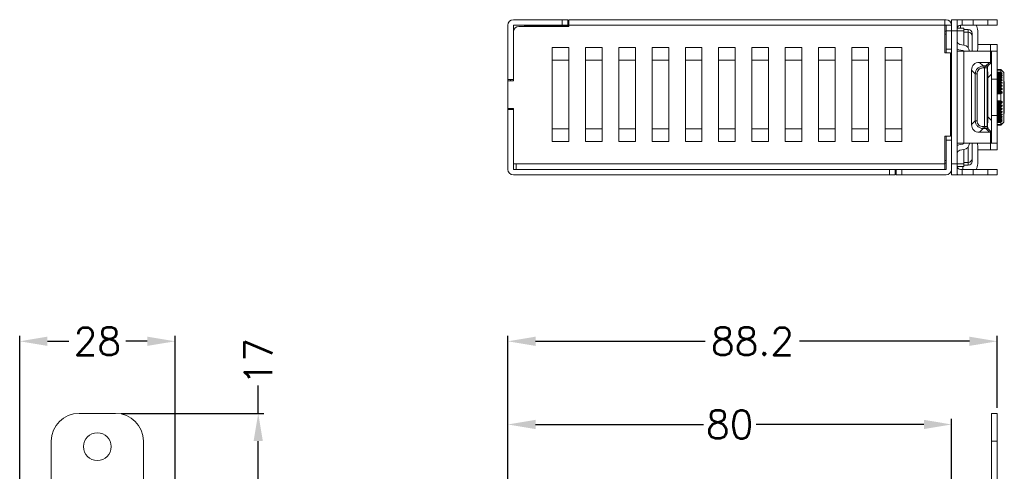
# Model space of a CAD drawing. Header units: millimetres. Extents: x 73 to 355, y 51 to 582.
# Tile 38 of 46: x 73 to 251, y 501 to 582. Entities that reach past the tile are written whole.
import ezdxf

# ---------------------------------------------------------------- set-up
doc = ezdxf.new("R2010")
doc.units = ezdxf.units.MM
doc.layers.add('DIM', color=7, linetype='Continuous')
doc.styles.get("Standard").update_dxf_attribs({"font": 'txt.shx'})
doc.dimstyles.new('ISO-25', dxfattribs={"dimtxt": 5, "dimasz": 5, "dimexe": 1, "dimexo": 1, "dimgap": 1, "dimtad": 0, "dimdsep": 46, "dimtxsty": 'Standard', "dimcen": 1, "dimadec": 0, "dimazin": 0, "dimtfac": 1, "dimtmove": 0, "dimatfit": 3, "dimfxl": 0, "dimarcsym": 0})

# ---------------------------------------------------------------- blocks, each defined once
blk = doc.blocks.new('*D1')
at = {"layer": 'Defpoints', "color": 0}
for p in [(241.02, 509.04), (161.02, 494.04), (241.02, 494.04)]:
    blk.add_point(p, dxfattribs=at)
at = {"layer": 'DIM', "color": 0, "lineweight": -2}
for p, q in [((161.02, 495.04), (161.02, 510.04)), ((241.02, 495.04), (241.02, 510.04)), ((166.02, 509.04), (196.27, 509.04)), ((236.02, 509.04), (205.77, 509.04))]:
    blk.add_line(p, q, dxfattribs=at)
at = {"layer": 'DIM', "color": 0}
for points in [[(166.02, 509.88), (166.02, 508.21), (161.02, 509.04)], [(236.02, 509.88), (236.02, 508.21), (241.02, 509.04)]]:
    blk.add_solid(points, dxfattribs=at)
at = {"layer": 'DIM', "color": 0, "lineweight": 0, "insert": (201.02, 509.04), "char_height": 5, "attachment_point": 5}
blk.add_mtext('80', dxfattribs=at)
blk = doc.blocks.new('*D2')
at = {"layer": 'Defpoints', "color": 0}
for p in [(249.22, 524.04), (249.22, 511.04), (161.02, 494.04)]:
    blk.add_point(p, dxfattribs=at)
at = {"layer": 'DIM', "color": 0, "lineweight": -2}
for p, q in [((161.02, 495.04), (161.02, 525.04)), ((166.02, 524.04), (196.62, 524.04)), ((244.22, 524.04), (213.62, 524.04)), ((249.22, 512.04), (249.22, 525.04))]:
    blk.add_line(p, q, dxfattribs=at)
at = {"layer": 'DIM', "color": 0}
for points in [[(166.02, 524.88), (166.02, 523.21), (161.02, 524.04)], [(244.22, 524.88), (244.22, 523.21), (249.22, 524.04)]]:
    blk.add_solid(points, dxfattribs=at)
at = {"layer": 'DIM', "color": 0, "lineweight": 0, "insert": (205.12, 524.04), "char_height": 5, "attachment_point": 5}
blk.add_mtext('88.2', dxfattribs=at)
blk = doc.blocks.new('*D3')
at = {"layer": 'Defpoints', "color": 0}
for p in [(101.02, 524.04), (73.02, 494.04), (101.02, 494.04)]:
    blk.add_point(p, dxfattribs=at)
at = {"layer": 'DIM', "color": 0, "lineweight": -2}
for p, q in [((73.02, 495.04), (73.02, 525.04)), ((78.02, 524.04), (81.85, 524.04)), ((96.02, 524.04), (92.18, 524.04)), ((101.02, 495.04), (101.02, 525.04))]:
    blk.add_line(p, q, dxfattribs=at)
at = {"layer": 'DIM', "color": 0}
for points in [[(78.02, 524.88), (78.02, 523.21), (73.02, 524.04)], [(96.02, 524.88), (96.02, 523.21), (101.02, 524.04)]]:
    blk.add_solid(points, dxfattribs=at)
at = {"layer": 'DIM', "color": 0, "lineweight": 0, "insert": (87.02, 524.04), "char_height": 5, "attachment_point": 5}
blk.add_mtext('28', dxfattribs=at)
blk = doc.blocks.new('*D5')
at = {"layer": 'Defpoints', "color": 0}
for p in [(90.32, 511.04), (116.02, 511.04), (101.02, 494.04)]:
    blk.add_point(p, dxfattribs=at)
at = {"layer": 'DIM', "color": 0, "lineweight": -2}
for p, q in [((116.02, 511.04), (116.02, 516.04)), ((91.32, 511.04), (117.02, 511.04)), ((116.02, 499.04), (116.02, 506.04)), ((102.02, 494.04), (117.02, 494.04))]:
    blk.add_line(p, q, dxfattribs=at)
at = {"layer": 'DIM', "color": 0}
for points in [[(115.18, 506.04), (116.85, 506.04), (116.02, 511.04)], [(115.18, 499.04), (116.85, 499.04), (116.02, 494.04)]]:
    blk.add_solid(points, dxfattribs=at)
at = {"layer": 'DIM', "color": 0, "lineweight": 0, "insert": (116.02, 520.38), "char_height": 5, "attachment_point": 5, "rotation": 90}
blk.add_mtext('17', dxfattribs=at)

msp = doc.modelspace()

# ---------------------------------------------------------------- linework, layer by layer
at = {"color": 7, "linetype": 'Continuous', "lineweight": 0}
for p, q in [((161.019, 581.046), (161.019, 571.246)), ((170.819, 582.046), (162.019, 582.046)), ((170.819, 581.046), (162.019, 581.046)), ((162.019, 581.046), (162.019, 579.846)), ((172.019, 580.846), (163.019, 580.846)), ((165.019, 580.946), (164.019, 580.946)), ((164.019, 580.846), (164.019, 580.946)), ((165.019, 580.946), (170.819, 580.946)), ((165.019, 580.946), (165.019, 580.846)), ((166.019, 581.046), (166.019, 580.946)), ((169.019, 581.046), (169.019, 580.946)), ((171.819, 582.046), (170.819, 582.046)), ((170.819, 581.046), (170.819, 582.046)), ((170.819, 581.046), (171.819, 581.046)), ((170.819, 580.946), (171.819, 580.946)), ((171.819, 582.046), (171.819, 581.046)), ((171.819, 580.946), (172.003, 580.946)), ((172.019, 582.046), (239.819, 582.046)), ((172.019, 582.046), (172.019, 581.046)), ((172.019, 580.846), (172.019, 581.046)), ((239.819, 581.046), (172.019, 581.046)), ((239.819, 581.046), (239.819, 582.046)), ((239.819, 582.046), (240.019, 582.046)), ((239.819, 576.046), (239.819, 581.046)), ((239.819, 581.046), (240.019, 581.046)), ((240.019, 581.046), (240.019, 580.046)), ((240.019, 581.046), (241.019, 581.046)), ((241.019, 582.046), (241.019, 581.264)), ((241.019, 582.046), (242.019, 582.046)), ((241.019, 580.046), (241.019, 581.046)), ((242.019, 580.046), (242.019, 582.046)), ((242.619, 582.046), (242.019, 582.046)), ((243.219, 580.546), (242.029, 580.546)), ((242.931, 582.046), (242.619, 582.046)), ((242.931, 581.046), (242.619, 581.046)), ((242.619, 581.046), (242.619, 580.546)), ((244.901, 582.046), (242.931, 582.046)), ((242.931, 581.046), (242.931, 582.046)), ((242.931, 581.046), (244.901, 581.046)), ((243.219, 580.296), (243.219, 580.546)), ((247.519, 582.046), (244.901, 582.046)), ((244.901, 582.046), (244.901, 581.046)), ((244.901, 581.046), (247.519, 581.046)), ((247.519, 582.046), (247.519, 581.046)), ((249.219, 582.046), (247.519, 582.046)), ((247.519, 581.046), (249.219, 581.046)), ((249.219, 582.046), (249.219, 581.046)), ((162.019, 579.846), (162.019, 571.246)), ((162.019, 571.246), (162.019, 579.846)), ((239.819, 579.946), (240.019, 579.946)), ((239.819, 579.446), (240.019, 579.446)), ((240.019, 580.046), (240.019, 576.746)), ((241.019, 580.046), (240.019, 580.046)), ((242.019, 580.046), (241.019, 580.046)), ((241.019, 580.046), (241.019, 576.746)), ((243.219, 580.046), (242.019, 580.046)), ((242.019, 580.046), (242.019, 576.346)), ((243.219, 580.046), (243.219, 580.296)), ((243.219, 580.296), (244.019, 580.296)), ((243.219, 579.796), (243.219, 580.046)), ((243.219, 577.473), (243.219, 579.796)), ((243.219, 579.796), (244.019, 579.796)), ((244.019, 579.796), (244.019, 580.296)), ((244.019, 577.058), (244.019, 579.796)), ((244.719, 579.106), (244.719, 579.596)), ((244.719, 579.591), (244.719, 579.59)), ((244.719, 579.59), (244.719, 579.105)), ((244.719, 577.046), (244.719, 579.096)), ((244.719, 579.091), (244.719, 579.09)), ((244.719, 579.09), (244.719, 577.046)), ((245.719, 576.796), (245.719, 580.046)), ((169.019, 577.038), (169.019, 574.746)), ((169.019, 577.038), (172.019, 577.038)), ((172.019, 574.746), (172.019, 577.038)), ((175.019, 577.038), (175.019, 574.746)), ((175.019, 577.038), (178.019, 577.038)), ((178.019, 574.746), (178.019, 577.038)), ((181.019, 577.038), (181.019, 574.746)), ((181.019, 577.038), (184.019, 577.038)), ((184.019, 574.746), (184.019, 577.038)), ((187.019, 577.038), (187.019, 574.746)), ((187.019, 577.038), (190.019, 577.038)), ((190.019, 574.746), (190.019, 577.038)), ((193.019, 577.038), (193.019, 574.746)), ((193.019, 577.038), (196.019, 577.038)), ((196.019, 574.746), (196.019, 577.038)), ((199.019, 577.038), (199.019, 574.746)), ((199.019, 577.038), (202.019, 577.038)), ((202.019, 574.746), (202.019, 577.038)), ((205.019, 577.038), (205.019, 574.746)), ((205.019, 577.038), (208.019, 577.038)), ((208.019, 574.746), (208.019, 577.038)), ((211.019, 577.038), (211.019, 574.746)), ((211.019, 577.038), (214.019, 577.038)), ((214.019, 574.746), (214.019, 577.038)), ((217.019, 577.038), (217.019, 574.746)), ((217.019, 577.038), (220.019, 577.038)), ((220.019, 574.746), (220.019, 577.038)), ((223.019, 577.038), (223.019, 574.746)), ((223.019, 577.038), (226.019, 577.038)), ((226.019, 574.746), (226.019, 577.038)), ((229.019, 577.038), (229.019, 574.746)), ((229.019, 577.038), (232.019, 577.038)), ((232.019, 574.746), (232.019, 577.038)), ((242.019, 577.737), (242.139, 577.828)), ((243.229, 577.472), (242.514, 577.598)), ((244.019, 577.046), (244.019, 577.058)), ((244.019, 576.954), (244.019, 577.046)), ((244.719, 576.346), (244.719, 577.046)), ((244.719, 577.046), (244.719, 576.346)), ((245.719, 577.546), (248.019, 577.546)), ((248.177, 577.546), (248.019, 577.546)), ((248.019, 576.346), (248.019, 577.546)), ((249.219, 577.546), (248.177, 577.546)), ((249.219, 577.546), (249.219, 576.346)), ((239.819, 576.046), (240.819, 576.046)), ((240.019, 576.046), (240.019, 576.746)), ((240.019, 576.746), (241.019, 576.746)), ((240.819, 576.046), (240.819, 561.046)), ((241.019, 560.346), (241.019, 576.746)), ((243.06, 576.346), (242.019, 576.346)), ((242.019, 576.346), (242.019, 559.746)), ((243.056, 576.487), (242.341, 576.613)), ((243.219, 576.346), (243.06, 576.346)), ((248.019, 576.346), (243.219, 576.346)), ((243.219, 576.346), (243.219, 559.746)), ((248.219, 576.346), (248.019, 576.346)), ((248.019, 574.366), (248.019, 576.346)), ((248.219, 576.346), (249.219, 576.346)), ((248.219, 576.346), (248.219, 571.346)), ((249.219, 571.346), (249.219, 576.346)), ((169.019, 562.346), (169.019, 574.746)), ((172.019, 574.746), (169.019, 574.746)), ((172.019, 574.746), (172.019, 562.346)), ((175.019, 562.346), (175.019, 574.746)), ((178.019, 574.746), (175.019, 574.746)), ((178.019, 574.746), (178.019, 562.346)), ((181.019, 562.346), (181.019, 574.746)), ((184.019, 574.746), (181.019, 574.746)), ((184.019, 574.746), (184.019, 562.346)), ((187.019, 562.346), (187.019, 574.746)), ((190.019, 574.746), (187.019, 574.746)), ((190.019, 574.746), (190.019, 562.346)), ((193.019, 562.346), (193.019, 574.746)), ((196.019, 574.746), (193.019, 574.746)), ((196.019, 574.746), (196.019, 562.346)), ((199.019, 562.346), (199.019, 574.746)), ((202.019, 574.746), (199.019, 574.746)), ((202.019, 574.746), (202.019, 562.346)), ((205.019, 562.346), (205.019, 574.746)), ((208.019, 574.746), (205.019, 574.746)), ((208.019, 574.746), (208.019, 562.346)), ((211.019, 562.346), (211.019, 574.746)), ((214.019, 574.746), (211.019, 574.746)), ((214.019, 574.746), (214.019, 562.346)), ((217.019, 562.346), (217.019, 574.746)), ((220.019, 574.746), (217.019, 574.746)), ((220.019, 574.746), (220.019, 562.346)), ((223.019, 562.346), (223.019, 574.746)), ((226.019, 574.746), (223.019, 574.746)), ((226.019, 574.746), (226.019, 562.346)), ((229.019, 562.346), (229.019, 574.746)), ((232.019, 574.746), (229.019, 574.746)), ((232.019, 574.746), (232.019, 562.346)), ((246.686, 573.693), (246.033, 574.346)), ((246.033, 574.346), (247.865, 574.346)), ((246.686, 573.693), (246.686, 573.339)), ((246.686, 573.693), (247.212, 573.693)), ((246.919, 573.339), (246.686, 573.339)), ((246.919, 562.753), (246.919, 573.339)), ((247.419, 573.339), (246.919, 573.339)), ((247.865, 574.346), (247.212, 573.693)), ((247.419, 573.339), (247.419, 571.571)), ((247.419, 573.339), (247.419, 571.571)), ((248.219, 574.346), (247.565, 573.693)), ((248.094, 574.379), (248.019, 574.366)), ((244.619, 572.932), (245.272, 572.278)), ((244.619, 563.16), (244.619, 572.932)), ((245.626, 572.278), (245.272, 572.278)), ((245.272, 563.814), (245.272, 572.278)), ((245.626, 572.278), (245.626, 563.814)), ((247.419, 564.521), (247.419, 571.571)), ((247.565, 571.571), (247.419, 571.571)), ((247.565, 571.571), (248.219, 572.225)), ((247.565, 571.571), (247.565, 564.521)), ((249.219, 573.04), (249.919, 573.04)), ((249.919, 573.032), (249.219, 573.032)), ((249.219, 572.96), (249.919, 572.96)), ((249.219, 572.959), (249.919, 572.959)), ((249.919, 572.95), (249.219, 572.95)), ((249.219, 572.587), (249.919, 572.587)), ((249.919, 572.568), (249.219, 572.568)), ((249.992, 572.449), (249.219, 572.449)), ((249.219, 572.319), (249.94, 572.319)), ((249.219, 572.301), (249.919, 572.301)), ((249.919, 572.234), (249.219, 572.234)), ((249.99, 572.107), (249.219, 572.107)), ((249.219, 571.967), (249.951, 571.967)), ((249.219, 571.939), (249.919, 571.939)), ((249.919, 571.858), (249.219, 571.858)), ((249.99, 571.725), (249.219, 571.725)), ((249.219, 571.574), (250.119, 571.574)), ((249.919, 573.04), (249.99, 572.973)), ((249.919, 573.032), (249.919, 573.04)), ((249.99, 572.95), (249.919, 573.032)), ((249.919, 572.96), (249.921, 572.96)), ((249.919, 572.959), (249.921, 572.96)), ((249.919, 572.95), (249.919, 572.959)), ((249.919, 572.95), (249.919, 572.587)), ((249.919, 572.568), (249.919, 572.587)), ((249.919, 572.234), (249.919, 572.301)), ((249.919, 571.858), (249.919, 571.939)), ((249.921, 572.96), (249.933, 572.955)), ((249.933, 572.955), (249.992, 572.908)), ((249.99, 572.95), (249.94, 572.95)), ((249.951, 571.967), (249.99, 571.957)), ((250.012, 572.927), (249.99, 572.95)), ((250.012, 572.927), (249.99, 572.95)), ((249.995, 572.3), (250.119, 572.3)), ((249.998, 571.954), (250.119, 571.954)), ((250.098, 572.814), (250.119, 572.814)), ((250.144, 572.821), (250.119, 572.846)), ((250.119, 572.846), (250.119, 572.846)), ((250.119, 572.795), (250.119, 572.814)), ((250.119, 572.232), (250.119, 572.3)), ((250.119, 571.904), (250.119, 571.954)), ((250.119, 571.516), (250.119, 571.574)), ((250.419, 572.546), (250.144, 572.821)), ((250.419, 571.546), (250.419, 572.546)), ((161.019, 571.246), (162.019, 571.246)), ((161.019, 571.246), (161.019, 571.046)), ((161.019, 566.046), (161.019, 571.046)), ((161.019, 571.046), (162.019, 571.046)), ((161.519, 571.046), (161.519, 571.246)), ((162.019, 571.046), (162.019, 571.246)), ((248.219, 571.346), (248.219, 564.746)), ((249.219, 571.346), (248.219, 571.346)), ((249.219, 571.555), (249.963, 571.555)), ((249.219, 571.515), (249.919, 571.515)), ((249.919, 571.423), (249.219, 571.423)), ((249.219, 571.346), (249.219, 564.746)), ((249.99, 571.284), (249.219, 571.284)), ((249.219, 571.139), (250.119, 571.139)), ((249.219, 571.09), (249.977, 571.09)), ((249.219, 571.036), (249.919, 571.036)), ((249.919, 570.934), (249.219, 570.934)), ((249.99, 570.793), (249.219, 570.793)), ((249.219, 570.654), (250.119, 570.654)), ((250.119, 570.582), (249.219, 570.582)), ((249.219, 570.579), (249.99, 570.579)), ((249.219, 570.51), (249.919, 570.51)), ((249.919, 570.399), (249.219, 570.399)), ((249.99, 570.259), (249.219, 570.259)), ((249.219, 570.128), (250.119, 570.128)), ((250.119, 570.051), (249.219, 570.051)), ((249.219, 570.029), (249.99, 570.029)), ((249.219, 569.946), (249.919, 569.946)), ((249.919, 569.828), (249.219, 569.828)), ((249.919, 571.423), (249.919, 571.515)), ((249.919, 570.934), (249.919, 571.036)), ((249.919, 570.399), (249.919, 570.51)), ((249.919, 569.828), (249.919, 569.946)), ((249.928, 569.783), (249.919, 569.828)), ((249.99, 570.793), (249.945, 570.854)), ((249.99, 571.284), (249.957, 571.328)), ((249.963, 571.555), (249.99, 571.551)), ((249.977, 571.09), (249.99, 571.089)), ((249.99, 571.089), (250.119, 571.073)), ((249.99, 570.579), (250.119, 570.582)), ((249.99, 570.029), (250.119, 570.051)), ((250.119, 571.073), (250.119, 571.139)), ((250.119, 570.582), (250.119, 570.654)), ((250.119, 570.051), (250.119, 570.128)), ((250.419, 568.046), (250.419, 571.546)), ((250.519, 570.896), (250.419, 570.996)), ((250.519, 569.923), (250.519, 570.896)), ((250.519, 569.895), (250.519, 569.923)), ((250.519, 568.746), (250.519, 569.895)), ((249.99, 569.689), (249.219, 569.689)), ((249.219, 569.57), (250.119, 569.57)), ((250.119, 569.489), (249.219, 569.489)), ((249.219, 569.448), (249.99, 569.448)), ((249.219, 569.351), (249.919, 569.351)), ((249.919, 569.228), (249.219, 569.228)), ((249.99, 569.094), (249.219, 569.094)), ((249.219, 568.988), (250.119, 568.988)), ((250.119, 568.847), (249.219, 568.847)), ((249.219, 568.789), (249.992, 568.789)), ((249.919, 568.67), (249.219, 568.67)), ((249.919, 569.228), (249.919, 569.351)), ((249.923, 569.201), (249.919, 569.228)), ((249.919, 568.046), (249.919, 568.67)), ((249.919, 567.424), (249.919, 568.046)), ((250.119, 569.489), (250.119, 569.57)), ((250.119, 568.847), (250.119, 568.988)), ((250.419, 564.546), (250.419, 568.046)), ((250.519, 568.711), (250.519, 568.746)), ((250.519, 568.523), (250.519, 568.711)), ((250.519, 568.491), (250.519, 568.523)), ((250.519, 568.046), (250.519, 568.491)), ((250.519, 567.598), (250.519, 568.046)), ((249.919, 567.424), (249.219, 567.424)), ((249.992, 567.305), (249.219, 567.305)), ((249.219, 567.247), (250.119, 567.247)), ((250.119, 567.105), (249.219, 567.105)), ((249.219, 566.998), (249.99, 566.998)), ((249.219, 566.864), (249.919, 566.864)), ((249.919, 566.716), (249.219, 566.716)), ((249.99, 566.645), (249.219, 566.645)), ((249.219, 566.604), (250.119, 566.604)), ((250.119, 566.522), (249.219, 566.522)), ((249.219, 566.403), (249.99, 566.403)), ((249.219, 566.265), (249.919, 566.265)), ((249.919, 566.864), (249.923, 566.891)), ((249.919, 566.716), (249.919, 566.864)), ((249.919, 566.265), (249.928, 566.31)), ((249.919, 566.122), (249.919, 566.265)), ((250.119, 567.105), (250.119, 567.247)), ((250.119, 566.522), (250.119, 566.604)), ((250.519, 567.57), (250.519, 567.598)), ((250.519, 567.378), (250.519, 567.57)), ((250.519, 567.346), (250.519, 567.378)), ((250.519, 566.196), (250.519, 567.346)), ((161.019, 566.046), (161.019, 565.846)), ((162.019, 566.046), (161.019, 566.046)), ((161.019, 565.846), (162.019, 565.846)), ((161.019, 565.846), (161.019, 555.046)), ((161.519, 565.846), (161.519, 566.046)), ((162.019, 565.846), (162.019, 566.046)), ((162.019, 565.846), (162.019, 556.246)), ((162.019, 556.246), (162.019, 565.846)), ((247.419, 564.521), (247.419, 562.753)), ((247.419, 564.521), (247.419, 562.753)), ((247.419, 564.521), (247.565, 564.521)), ((248.219, 563.868), (247.565, 564.521)), ((248.219, 564.746), (248.219, 559.746)), ((248.219, 564.746), (249.219, 564.746)), ((249.919, 566.122), (249.219, 566.122)), ((249.99, 566.063), (249.219, 566.063)), ((249.219, 566.041), (250.119, 566.041)), ((250.119, 565.964), (249.219, 565.964)), ((249.219, 565.834), (249.99, 565.834)), ((249.219, 565.693), (249.919, 565.693)), ((249.919, 565.559), (249.219, 565.559)), ((249.219, 565.514), (249.988, 565.514)), ((249.219, 565.51), (249.988, 565.51)), ((250.119, 565.438), (249.219, 565.438)), ((249.219, 565.299), (249.99, 565.299)), ((249.219, 565.159), (249.919, 565.159)), ((249.919, 565.035), (249.219, 565.035)), ((249.219, 565.002), (249.973, 565.002)), ((250.119, 564.954), (249.219, 564.954)), ((249.219, 564.808), (249.99, 564.808)), ((249.219, 559.746), (249.219, 564.746)), ((249.219, 564.67), (249.919, 564.67)), ((249.919, 564.558), (249.219, 564.558)), ((249.219, 564.536), (249.959, 564.536)), ((250.119, 564.518), (249.219, 564.518)), ((249.919, 565.559), (249.919, 565.693)), ((249.919, 565.035), (249.919, 565.159)), ((249.919, 564.558), (249.919, 564.67)), ((249.945, 565.238), (249.99, 565.299)), ((249.957, 564.765), (249.99, 564.808)), ((249.99, 564.542), (249.959, 564.536)), ((249.99, 565.004), (249.973, 565.002)), ((249.99, 565.514), (249.988, 565.514)), ((249.988, 565.51), (250.119, 565.51)), ((250.119, 566.041), (249.99, 566.063)), ((250.119, 565.51), (249.99, 565.514)), ((250.119, 565.02), (249.99, 565.004)), ((250.119, 565.964), (250.119, 566.041)), ((250.119, 565.438), (250.119, 565.51)), ((250.119, 564.954), (250.119, 565.02)), ((250.119, 564.518), (250.119, 564.577)), ((250.519, 565.196), (250.419, 565.096)), ((250.419, 563.546), (250.419, 564.546)), ((250.519, 566.17), (250.519, 566.196)), ((250.519, 565.196), (250.519, 566.17)), ((245.272, 563.814), (244.619, 563.16)), ((245.272, 563.814), (245.626, 563.814)), ((246.686, 562.753), (246.686, 562.4)), ((246.686, 562.753), (246.919, 562.753)), ((246.919, 562.753), (247.419, 562.753)), ((249.219, 564.368), (249.99, 564.368)), ((249.219, 564.234), (249.919, 564.234)), ((249.919, 564.137), (249.219, 564.137)), ((249.219, 564.124), (249.919, 564.124)), ((249.219, 563.986), (249.99, 563.986)), ((249.219, 563.859), (249.919, 563.859)), ((249.919, 563.777), (249.219, 563.777)), ((249.219, 563.77), (249.919, 563.77)), ((249.219, 563.644), (249.992, 563.644)), ((249.219, 563.524), (249.919, 563.524)), ((249.919, 563.116), (249.219, 563.116)), ((249.219, 563.06), (249.919, 563.06)), ((249.919, 563.051), (249.219, 563.051)), ((249.919, 564.137), (249.919, 564.234)), ((249.919, 564.124), (249.946, 564.124)), ((249.919, 563.777), (249.919, 563.859)), ((249.936, 563.77), (249.919, 563.777)), ((249.919, 563.77), (249.936, 563.77)), ((249.919, 563.116), (249.919, 563.524)), ((249.992, 563.185), (249.919, 563.116)), ((249.919, 563.06), (249.955, 563.104)), ((249.919, 563.051), (249.919, 563.06)), ((249.924, 563.056), (249.919, 563.051)), ((249.971, 563.101), (249.924, 563.056)), ((249.99, 564.135), (249.946, 564.124)), ((249.948, 563.142), (249.99, 563.142)), ((249.955, 563.104), (249.99, 563.142)), ((249.99, 563.12), (249.971, 563.101)), ((249.99, 563.142), (250.012, 563.165)), ((250.012, 563.141), (249.99, 563.12)), ((250.012, 563.141), (249.99, 563.12)), ((250.119, 563.793), (249.995, 563.793)), ((250.119, 564.138), (249.998, 564.138)), ((250.033, 563.162), (250.012, 563.141)), ((250.033, 563.162), (250.012, 563.141)), ((250.055, 563.183), (250.033, 563.162)), ((250.055, 563.183), (250.033, 563.162)), ((250.076, 563.204), (250.055, 563.183)), ((250.076, 563.204), (250.055, 563.183)), ((250.097, 563.225), (250.076, 563.204)), ((250.097, 563.225), (250.076, 563.204)), ((250.097, 563.225), (250.119, 563.246)), ((250.097, 563.225), (250.119, 563.246)), ((250.119, 563.246), (250.097, 563.225)), ((250.119, 563.246), (250.097, 563.225)), ((250.119, 563.279), (250.098, 563.279)), ((250.119, 564.138), (250.119, 564.188)), ((250.119, 563.793), (250.119, 563.861)), ((250.119, 563.279), (250.119, 563.298)), ((250.144, 563.272), (250.119, 563.246)), ((250.119, 563.246), (250.119, 563.246)), ((250.419, 563.546), (250.144, 563.272)), ((169.019, 562.346), (169.019, 560.055)), ((169.019, 562.346), (172.019, 562.346)), ((172.019, 560.055), (172.019, 562.346)), ((175.019, 562.346), (175.019, 560.055)), ((175.019, 562.346), (178.019, 562.346)), ((178.019, 560.055), (178.019, 562.346)), ((181.019, 562.346), (181.019, 560.055)), ((181.019, 562.346), (184.019, 562.346)), ((184.019, 560.055), (184.019, 562.346)), ((187.019, 562.346), (187.019, 560.055)), ((187.019, 562.346), (190.019, 562.346)), ((190.019, 560.055), (190.019, 562.346)), ((193.019, 562.346), (193.019, 560.055)), ((193.019, 562.346), (196.019, 562.346)), ((196.019, 560.055), (196.019, 562.346)), ((199.019, 562.346), (199.019, 560.055)), ((199.019, 562.346), (202.019, 562.346)), ((202.019, 560.055), (202.019, 562.346)), ((205.019, 562.346), (205.019, 560.055)), ((205.019, 562.346), (208.019, 562.346)), ((208.019, 560.055), (208.019, 562.346)), ((211.019, 562.346), (211.019, 560.055)), ((211.019, 562.346), (214.019, 562.346)), ((214.019, 560.055), (214.019, 562.346)), ((217.019, 562.346), (217.019, 560.055)), ((217.019, 562.346), (220.019, 562.346)), ((220.019, 560.055), (220.019, 562.346)), ((223.019, 562.346), (223.019, 560.055)), ((223.019, 562.346), (226.019, 562.346)), ((226.019, 560.055), (226.019, 562.346)), ((229.019, 562.346), (229.019, 560.055)), ((229.019, 562.346), (232.019, 562.346)), ((232.019, 560.055), (232.019, 562.346)), ((239.819, 556.046), (239.819, 561.046)), ((240.819, 561.046), (239.819, 561.046)), ((240.019, 560.346), (240.019, 561.046)), ((246.033, 561.746), (246.686, 562.4)), ((247.865, 561.746), (246.033, 561.746)), ((247.212, 562.4), (246.686, 562.4)), ((247.212, 562.4), (247.865, 561.746)), ((247.565, 562.4), (248.219, 561.746)), ((248.019, 561.726), (248.095, 561.714)), ((248.019, 559.746), (248.019, 561.726)), ((172.019, 560.055), (169.019, 560.055)), ((178.019, 560.055), (175.019, 560.055)), ((184.019, 560.055), (181.019, 560.055)), ((190.019, 560.055), (187.019, 560.055)), ((196.019, 560.055), (193.019, 560.055)), ((202.019, 560.055), (199.019, 560.055)), ((208.019, 560.055), (205.019, 560.055)), ((214.019, 560.055), (211.019, 560.055)), ((220.019, 560.055), (217.019, 560.055)), ((226.019, 560.055), (223.019, 560.055)), ((232.019, 560.055), (229.019, 560.055)), ((240.019, 560.346), (241.019, 560.346)), ((240.019, 560.346), (240.019, 555.046)), ((241.019, 560.346), (241.019, 555.046)), ((242.019, 559.746), (243.06, 559.746)), ((242.019, 559.746), (242.019, 556.046)), ((242.341, 559.479), (243.056, 559.605)), ((243.06, 559.746), (243.219, 559.746)), ((243.219, 559.746), (248.019, 559.746)), ((244.019, 559.058), (244.019, 559.139)), ((244.719, 559.046), (244.719, 559.746)), ((244.719, 559.746), (244.719, 559.046)), ((245.719, 556.046), (245.719, 559.296)), ((248.019, 558.546), (248.019, 559.746)), ((248.019, 559.746), (248.219, 559.746)), ((249.219, 559.746), (248.219, 559.746)), ((249.219, 559.746), (249.219, 558.546)), ((242.139, 558.265), (242.019, 558.355)), ((242.514, 558.495), (243.229, 558.621)), ((243.219, 556.296), (243.219, 558.618)), ((244.019, 559.046), (244.019, 559.058)), ((244.019, 556.296), (244.019, 559.046)), ((244.719, 557.022), (244.719, 559.046)), ((244.719, 559.046), (244.719, 557.002)), ((248.019, 558.546), (245.719, 558.546)), ((248.019, 558.546), (248.177, 558.546)), ((248.177, 558.546), (249.219, 558.546)), ((162.019, 556.246), (162.019, 555.046)), ((162.219, 556.046), (162.019, 556.046)), ((162.519, 556.046), (162.219, 556.046)), ((162.519, 556.046), (162.519, 555.046)), ((162.519, 556.046), (239.819, 556.046)), ((239.819, 556.646), (240.019, 556.646)), ((239.819, 556.146), (240.019, 556.146)), ((239.819, 555.046), (239.819, 556.046)), ((241.019, 556.046), (242.019, 556.046)), ((243.219, 556.046), (242.019, 556.046)), ((242.019, 554.046), (242.019, 556.046)), ((243.219, 556.296), (244.019, 556.296)), ((243.219, 556.046), (243.219, 556.296)), ((243.219, 555.796), (243.219, 556.046)), ((243.219, 555.796), (244.019, 555.796)), ((243.219, 555.546), (243.219, 555.796)), ((244.019, 555.796), (244.019, 556.296)), ((244.719, 556.996), (244.719, 557.022)), ((244.719, 557.002), (244.719, 556.996)), ((244.719, 556.522), (244.719, 556.988)), ((244.719, 556.987), (244.719, 556.502)), ((244.719, 556.496), (244.719, 556.522)), ((244.719, 556.502), (244.719, 556.496)), ((162.019, 555.046), (162.519, 555.046)), ((162.019, 554.046), (229.819, 554.046)), ((162.519, 555.046), (229.819, 555.046)), ((230.819, 555.046), (229.819, 555.046)), ((229.819, 554.046), (229.819, 555.046)), ((229.819, 554.046), (230.819, 554.046)), ((230.819, 555.046), (230.819, 554.046)), ((231.019, 555.046), (230.819, 555.046)), ((232.019, 555.046), (231.019, 555.046)), ((231.019, 554.046), (231.019, 555.046)), ((231.019, 554.046), (232.019, 554.046)), ((232.019, 555.046), (239.819, 555.046)), ((232.019, 555.046), (232.019, 554.046)), ((232.019, 554.046), (240.019, 554.046)), ((239.819, 555.046), (240.019, 555.046)), ((241.019, 554.828), (241.019, 554.046)), ((242.019, 554.046), (241.019, 554.046)), ((242.019, 554.046), (242.431, 554.046)), ((243.219, 555.546), (242.029, 555.546)), ((242.619, 555.046), (242.931, 555.046)), ((242.619, 554.046), (242.931, 554.046)), ((244.901, 555.046), (242.931, 555.046)), ((242.931, 554.046), (242.931, 555.046)), ((242.931, 554.046), (244.901, 554.046)), ((243.019, 555.546), (243.019, 555.046)), ((247.519, 555.046), (244.901, 555.046)), ((244.901, 555.046), (244.901, 554.046)), ((244.901, 554.046), (247.519, 554.046)), ((247.519, 554.046), (247.519, 555.046)), ((249.219, 555.046), (247.519, 555.046)), ((247.519, 554.046), (249.219, 554.046)), ((249.219, 555.046), (249.219, 554.046)), ((83.716, 511.042), (90.316, 511.042)), ((248.219, 511.042), (249.219, 511.042)), ((248.219, 511.042), (248.219, 506.042)), ((249.219, 506.042), (249.219, 511.042)), ((78.716, 494.957), (78.716, 506.042)), ((95.316, 506.042), (95.316, 494.042)), ((248.219, 506.042), (248.219, 489.242)), ((249.219, 506.042), (248.219, 506.042)), ((249.219, 506.042), (249.219, 489.242))]:
    msp.add_line(p, q, dxfattribs=at)
msp.add_lwpolyline([(249.99, 563.142), (250.012, 563.165), (250.012, 563.165)], dxfattribs=at)
for centre, radius, start, end in [((162.019, 581.046), 1, 90, 180), ((163.019, 579.846), 1, 90, 180), ((240.019, 581.046), 1, 0, 90), ((242.619, 580.446), 1.6, 110.66533, 112.03536), ((242.619, 580.446), 0.6, 90, 180), ((242.619, 580.446), 1.6, 90, 110.66533), ((243.719, 580.046), 2, 0, 30.00169), ((244.019, 579.596), 0.7, 0, 90), ((244.019, 579.096), 0.7, 0, 90), ((242.619, 578.189), 0.6, 180, 216.97135), ((242.619, 578.189), 0.6, 216.97135, 260), ((243.021, 576.29), 1.2, 2.71834, 80), ((242.619, 578.189), 1.6, 247.93221, 260), ((243.021, 576.29), 0.2, 26.74259, 80), ((243.021, 576.29), 0.2, 16.44424, 26.74259), ((243.719, 576.796), 2, 346.9699, 0), ((247.919, 573.339), 0.5, 135, 180), ((247.919, 573.339), 0.5, 173.34459, 180), ((247.919, 573.339), 0.5, 171.7931, 173.34459), ((247.919, 573.339), 0.5, 165.26329, 171.7931), ((247.919, 573.339), 0.5, 164.50932, 165.26329), ((247.919, 573.339), 0.5, 158.57675, 164.50932), ((247.919, 573.339), 0.5, 156.96449, 158.57675), ((250.353, 572.036), 0.478, 216.87261, 220.72141), ((250.445, 572.492), 0.596, 219.51202, 220.29971), ((226.548, 549.136), 33.433, 45.16994, 45.47929), ((234.574, 544.119), 32.124, 61.06019, 61.32147), ((221.446, 547.909), 37.421, 39.98356, 40.28846), ((236.134, 538.289), 36.408, 67.412, 67.63061), ((221.885, 547.582), 37.051, 40.35705, 40.66263), ((227.129, 547.148), 34.442, 48.25588, 48.41011), ((220.28, 547.016), 39.111, 40.27607, 40.56274), ((224.925, 549.247), 34.498, 43.08849, 43.34749), ((228.126, 548.265), 32.945, 48.12167, 48.25593), ((237.296, 524.466), 48.766, 74.7553, 74.91155), ((222.818, 547.244), 36.28, 41.1934, 41.50026), ((224.19, 546.873), 35.183, 42.52609, 42.83444), ((225.914, 546.418), 33.883, 44.40827, 44.7176), ((227.881, 545.795), 32.553, 46.9138, 47.22237), ((236.958, 610.494), 43.066, 287.61478, 287.79405), ((229.969, 544.858), 31.436, 50.13673, 50.44085), ((234.93, 601.941), 36.413, 294.43301, 294.65204), ((229.969, 591.235), 31.436, 309.55915, 309.86327), ((236.958, 525.598), 43.066, 72.20595, 72.38522), ((227.881, 590.297), 32.553, 312.77763, 313.0862), ((234.913, 534.108), 36.461, 65.35188, 65.57055), ((225.914, 589.674), 33.883, 315.2824, 315.59173), ((224.19, 589.22), 35.183, 317.16556, 317.47391), ((222.818, 588.848), 36.28, 318.49974, 318.8066), ((237.296, 611.627), 48.766, 285.08845, 285.2447), ((221.885, 588.511), 37.051, 319.33737, 319.64295), ((247.919, 562.753), 0.5, 180, 187.6378), ((247.919, 562.753), 0.5, 180, 225.00005), ((247.919, 562.753), 0.5, 187.6378, 195.17159), ((250.353, 564.056), 0.478, 139.27859, 143.12739), ((250.445, 563.601), 0.596, 139.70021, 140.48868), ((236.134, 597.804), 36.408, 292.36939, 292.588), ((221.447, 588.182), 37.419, 319.71156, 320.01646), ((234.574, 591.974), 32.124, 298.67853, 298.93981), ((220.298, 589.061), 39.087, 319.43731, 319.72399), ((227.103, 588.974), 34.482, 311.58986, 311.74409), ((224.926, 586.844), 34.496, 316.65286, 316.91152), ((228.127, 587.826), 32.943, 311.74407, 311.87833), ((242.619, 557.904), 1.6, 100, 112.06779), ((243.021, 559.802), 0.2, 280, 346.24624), ((243.021, 559.802), 1.2, 280, 357.28164), ((243.719, 559.296), 2, 0, 13.03013), ((242.619, 557.904), 0.6, 143.02865, 180), ((242.619, 557.904), 0.6, 100, 143.02865), ((162.219, 556.246), 0.2, 180, 270), ((242.619, 555.646), 0.6, 180, 270), ((244.019, 556.996), 0.7, 270, 0), ((244.019, 556.496), 0.7, 270, 0), ((243.719, 556.046), 2, 329.99839, 0), ((162.019, 555.046), 1, 180, 270), ((240.019, 555.046), 1, 270, 0), ((242.619, 555.646), 1.6, 247.96466, 249.33458), ((242.619, 555.646), 1.6, 249.33458, 270), ((83.716, 506.042), 5, 90, 180), ((90.316, 506.042), 5, 0, 90), ((87.016, 505.042), 2.5, 0, 180), ((87.016, 505.042), 2.5, 180, 0)]:
    msp.add_arc(centre, radius, start, end, dxfattribs=at)
for centre, major_axis, start_param, end_param in [((247.447, 571.518), (2.449, -2.449), 2.6179939, 3.6651914), ((248.219, 575.053), (0.612, 0.612), -2.6179939, -2.3811517), ((247.447, 564.575), (2.449, 2.449), 2.6179939, 3.6651914), ((248.219, 561.039), (0.612, -0.612), 2.3811517, 2.6179939)]:
    msp.add_ellipse(centre, major_axis=major_axis, ratio=0.5773503, start_param=start_param, end_param=end_param, dxfattribs=at)
for points, knots in [([(245.272, 572.278), (245.289, 572.459), (245.372, 572.82), (245.68, 573.285), (246.145, 573.593), (246.506, 573.676), (246.686, 573.693)], [0, 0, 0, 0, 0.2499586, 0.5000001, 0.7500436, 1, 1, 1, 1]), ([(245.626, 572.278), (245.626, 572.421), (245.663, 572.705), (245.885, 573.08), (246.26, 573.302), (246.544, 573.339), (246.686, 573.339)], [0, 0, 0, 0, 0.2529629, 0.5000004, 0.7470475, 1, 1, 1, 1]), ([(247.212, 573.693), (247.177, 573.675), (247.109, 573.636), (247.016, 573.561), (246.941, 573.463), (246.919, 573.381), (246.919, 573.339)], [0, 0, 0, 0, 0.2421805, 0.4882071, 0.740505, 1, 1, 1, 1]), ([(247.212, 573.693), (247.243, 573.677), (247.307, 573.651), (247.405, 573.633), (247.496, 573.645), (247.546, 573.674), (247.565, 573.693)], [0, 0, 0, 0, 0.2829278, 0.5496821, 0.7875337, 1, 1, 1, 1]), ([(247.565, 573.693), (247.56, 573.687), (247.551, 573.669), (247.541, 573.634), (247.532, 573.582), (247.521, 573.479), (247.512, 573.307), (247.509, 573.049), (247.514, 572.732), (247.525, 572.369), (247.542, 571.977), (247.557, 571.708), (247.565, 571.571)], [0, 0, 0, 0, 0.0106259, 0.0276509, 0.0519598, 0.0841192, 0.1734089, 0.2957504, 0.4471554, 0.6202581, 0.8068401, 1, 1, 1, 1]), ([(248.219, 574.366), (248.219, 574.368), (248.217, 574.373), (248.209, 574.377), (248.198, 574.38), (248.184, 574.382), (248.165, 574.383), (248.135, 574.382), (248.111, 574.381), (248.094, 574.379)], [0, 0, 0, 0, 0.049563, 0.1091969, 0.1934259, 0.306025, 0.445852, 0.6105305, 1, 1, 1, 1]), ([(249.992, 572.449), (249.983, 572.459), (249.966, 572.48), (249.944, 572.512), (249.927, 572.541), (249.92, 572.56), (249.919, 572.568)], [0, 0, 0, 0, 0.2944968, 0.573819, 0.8182972, 1, 1, 1, 1]), ([(249.919, 572.301), (249.919, 572.304), (249.92, 572.309), (249.927, 572.318), (249.935, 572.319), (249.94, 572.319)], [0, 0, 0, 0, 0.2706652, 0.5050759, 1, 1, 1, 1]), ([(249.985, 572.113), (249.969, 572.133), (249.947, 572.163), (249.926, 572.204), (249.92, 572.224), (249.919, 572.234)], [0, 0, 0, 0, 0.5541881, 0.8010706, 1, 1, 1, 1]), ([(249.919, 571.939), (249.919, 571.943), (249.921, 571.951), (249.931, 571.964), (249.943, 571.967), (249.951, 571.967)], [0, 0, 0, 0, 0.277003, 0.5141616, 1, 1, 1, 1]), ([(249.97, 571.75), (249.957, 571.767), (249.94, 571.794), (249.924, 571.831), (249.919, 571.85), (249.919, 571.858)], [0, 0, 0, 0, 0.5406343, 0.7877981, 1, 1, 1, 1]), ([(249.94, 572.319), (249.948, 572.319), (249.966, 572.315), (249.982, 572.307), (249.99, 572.302)], [0, 0, 0, 0, 0.4405864, 1, 1, 1, 1]), ([(249.919, 571.515), (249.919, 571.521), (249.922, 571.533), (249.936, 571.551), (249.953, 571.555), (249.963, 571.555)], [0, 0, 0, 0, 0.2822881, 0.5223602, 1, 1, 1, 1]), ([(249.957, 571.328), (249.947, 571.343), (249.93, 571.373), (249.92, 571.406), (249.919, 571.423)], [0, 0, 0, 0, 0.5295995, 1, 1, 1, 1]), ([(249.919, 571.036), (249.919, 571.045), (249.923, 571.06), (249.937, 571.078), (249.956, 571.088), (249.97, 571.09), (249.977, 571.09)], [0, 0, 0, 0, 0.2847261, 0.5260844, 0.7565184, 1, 1, 1, 1]), ([(249.945, 570.854), (249.938, 570.867), (249.926, 570.893), (249.92, 570.92), (249.919, 570.934)], [0, 0, 0, 0, 0.5196718, 1, 1, 1, 1]), ([(249.919, 570.51), (249.919, 570.521), (249.924, 570.541), (249.941, 570.564), (249.965, 570.576), (249.982, 570.579), (249.99, 570.579)], [0, 0, 0, 0, 0.28883, 0.5341649, 0.7638374, 1, 1, 1, 1]), ([(249.936, 570.337), (249.933, 570.342), (249.925, 570.362), (249.92, 570.383), (249.919, 570.399)], [0, 0, 0, 0, 0.2576558, 1, 1, 1, 1]), ([(249.919, 569.946), (249.919, 569.957), (249.924, 569.979), (249.941, 570.005), (249.964, 570.022), (249.981, 570.028), (249.99, 570.029)], [0, 0, 0, 0, 0.2916391, 0.5439172, 0.7740977, 1, 1, 1, 1]), ([(249.99, 570.259), (249.985, 570.264), (249.963, 570.288), (249.946, 570.315), (249.936, 570.337)], [0, 0, 0, 0, 0.2413039, 1, 1, 1, 1]), ([(249.919, 569.351), (249.919, 569.363), (249.924, 569.387), (249.941, 569.416), (249.964, 569.437), (249.981, 569.445), (249.99, 569.448)], [0, 0, 0, 0, 0.2901051, 0.5467683, 0.7790697, 1, 1, 1, 1]), ([(249.919, 568.67), (249.919, 568.696), (249.932, 568.747), (249.972, 568.78), (249.992, 568.789)], [0, 0, 0, 0, 0.5468585, 1, 1, 1, 1]), ([(249.99, 569.094), (249.975, 569.107), (249.946, 569.139), (249.928, 569.179), (249.923, 569.201)], [0, 0, 0, 0, 0.4762707, 1, 1, 1, 1]), ([(249.99, 569.689), (249.984, 569.695), (249.958, 569.722), (249.938, 569.756), (249.928, 569.783)], [0, 0, 0, 0, 0.2372937, 1, 1, 1, 1]), ([(249.992, 567.305), (249.972, 567.314), (249.932, 567.347), (249.919, 567.398), (249.919, 567.424)], [0, 0, 0, 0, 0.453145, 1, 1, 1, 1]), ([(249.99, 566.645), (249.975, 566.649), (249.942, 566.666), (249.924, 566.698), (249.919, 566.716)], [0, 0, 0, 0, 0.4671174, 1, 1, 1, 1]), ([(249.923, 566.891), (249.928, 566.913), (249.946, 566.953), (249.975, 566.985), (249.99, 566.998)], [0, 0, 0, 0, 0.5237294, 1, 1, 1, 1]), ([(249.928, 566.31), (249.931, 566.319), (249.946, 566.354), (249.97, 566.384), (249.99, 566.403)], [0, 0, 0, 0, 0.262404, 1, 1, 1, 1]), ([(247.565, 564.521), (247.557, 564.384), (247.542, 564.115), (247.525, 563.723), (247.514, 563.361), (247.509, 563.044), (247.512, 562.786), (247.521, 562.613), (247.532, 562.51), (247.541, 562.459), (247.551, 562.423), (247.56, 562.405), (247.565, 562.4)], [0, 0, 0, 0, 0.19316, 0.379742, 0.5528414, 0.70425, 0.8265972, 0.9158818, 0.9480438, 0.972347, 0.9893706, 1, 1, 1, 1]), ([(249.99, 566.063), (249.975, 566.065), (249.952, 566.074), (249.929, 566.098), (249.921, 566.114), (249.919, 566.122)], [0, 0, 0, 0, 0.4720938, 0.7223441, 1, 1, 1, 1]), ([(249.919, 565.693), (249.919, 565.698), (249.922, 565.72), (249.929, 565.741), (249.936, 565.756)], [0, 0, 0, 0, 0.2400283, 1, 1, 1, 1]), ([(249.988, 565.514), (249.974, 565.514), (249.952, 565.518), (249.929, 565.538), (249.921, 565.551), (249.919, 565.559)], [0, 0, 0, 0, 0.4855876, 0.7303584, 1, 1, 1, 1]), ([(249.919, 565.159), (249.92, 565.172), (249.926, 565.2), (249.938, 565.225), (249.945, 565.238)], [0, 0, 0, 0, 0.4803632, 1, 1, 1, 1]), ([(249.973, 565.002), (249.962, 565.002), (249.945, 565.005), (249.927, 565.02), (249.921, 565.03), (249.919, 565.035)], [0, 0, 0, 0, 0.4959497, 0.738278, 1, 1, 1, 1]), ([(249.919, 564.67), (249.92, 564.686), (249.93, 564.719), (249.947, 564.749), (249.957, 564.765)], [0, 0, 0, 0, 0.4704592, 1, 1, 1, 1]), ([(249.959, 564.536), (249.951, 564.536), (249.938, 564.538), (249.925, 564.548), (249.92, 564.555), (249.919, 564.558)], [0, 0, 0, 0, 0.5071585, 0.7473128, 1, 1, 1, 1]), ([(249.936, 565.756), (249.939, 565.763), (249.954, 565.792), (249.974, 565.817), (249.99, 565.834)], [0, 0, 0, 0, 0.2578744, 1, 1, 1, 1]), ([(246.686, 562.4), (246.506, 562.416), (246.145, 562.499), (245.68, 562.807), (245.372, 563.273), (245.289, 563.633), (245.272, 563.814)], [0, 0, 0, 0, 0.2499586, 0.5000001, 0.7500436, 1, 1, 1, 1]), ([(246.686, 562.753), (246.544, 562.753), (246.26, 562.79), (245.885, 563.012), (245.663, 563.387), (245.626, 563.672), (245.626, 563.814)], [0, 0, 0, 0, 0.2529629, 0.5000004, 0.7470475, 1, 1, 1, 1]), ([(247.212, 562.4), (247.177, 562.417), (247.109, 562.456), (247.016, 562.531), (246.941, 562.629), (246.919, 562.712), (246.919, 562.753)], [0, 0, 0, 0, 0.2417945, 0.4876038, 0.7400461, 1, 1, 1, 1]), ([(249.919, 564.234), (249.919, 564.243), (249.924, 564.261), (249.94, 564.298), (249.957, 564.325), (249.97, 564.343)], [0, 0, 0, 0, 0.212202, 0.4593657, 1, 1, 1, 1]), ([(249.946, 564.124), (249.941, 564.124), (249.93, 564.125), (249.921, 564.133), (249.919, 564.137)], [0, 0, 0, 0, 0.5215785, 1, 1, 1, 1]), ([(249.919, 563.859), (249.92, 563.868), (249.926, 563.888), (249.947, 563.929), (249.969, 563.96), (249.985, 563.98)], [0, 0, 0, 0, 0.1989294, 0.4458117, 1, 1, 1, 1]), ([(249.919, 563.524), (249.92, 563.533), (249.927, 563.552), (249.944, 563.581), (249.966, 563.612), (249.983, 563.633), (249.992, 563.644)], [0, 0, 0, 0, 0.1817797, 0.4262826, 0.7055724, 1, 1, 1, 1]), ([(249.99, 563.79), (249.981, 563.785), (249.963, 563.776), (249.944, 563.77), (249.936, 563.77)], [0, 0, 0, 0, 0.5618755, 1, 1, 1, 1]), ([(247.565, 562.4), (247.548, 562.417), (247.503, 562.445), (247.416, 562.46), (247.315, 562.444), (247.246, 562.417), (247.212, 562.4)], [0, 0, 0, 0, 0.1903911, 0.4153339, 0.6878742, 1, 1, 1, 1]), ([(248.095, 561.714), (248.112, 561.712), (248.142, 561.71), (248.177, 561.71), (248.199, 561.712), (248.209, 561.715), (248.217, 561.719), (248.219, 561.724), (248.219, 561.726)], [0, 0, 0, 0, 0.389732, 0.6939249, 0.806382, 0.8905466, 0.950232, 1, 1, 1, 1])]:
    msp.add_open_spline(points, degree=3, knots=knots, dxfattribs=at)

# ---------------------------------------------------------------- dimensions: what is measured, and where the dimension line sits
at = {"layer": 'DIM', "lineweight": 0}
for base, p1, p2, picture, middle in [((101.016, 524.042), (73.016, 494.042), (101.016, 494.042), '*D3', (87.016, 524.042)), ((249.219, 524.042), (161.019, 494.042), (249.219, 511.042), '*D2', (205.119, 524.042))]:
    dim = msp.add_linear_dim(base=base, p1=p1, p2=p2, dimstyle='ISO-25', dxfattribs=at)
    dim.commit()
    dim.dimension.update_dxf_attribs({"geometry": picture, "text_midpoint": middle})
dim = msp.add_linear_dim(base=(116.016, 511.042), p1=(101.016, 494.042), p2=(90.316, 511.042), angle=90, dimstyle='ISO-25', dxfattribs=at)
dim.commit()
dim.dimension.update_dxf_attribs({"geometry": '*D5', "text_midpoint": (116.016, 520.375)})
dim = msp.add_linear_dim(base=(241.019, 509.042), p1=(161.019, 494.042), p2=(241.019, 494.042), dimstyle='ISO-25', dxfattribs=at)
dim.commit()
dim.dimension.update_dxf_attribs({"geometry": '*D1', "text_midpoint": (201.019, 509.042), "dimtype": 160})

doc.saveas('drawing.dxf')
